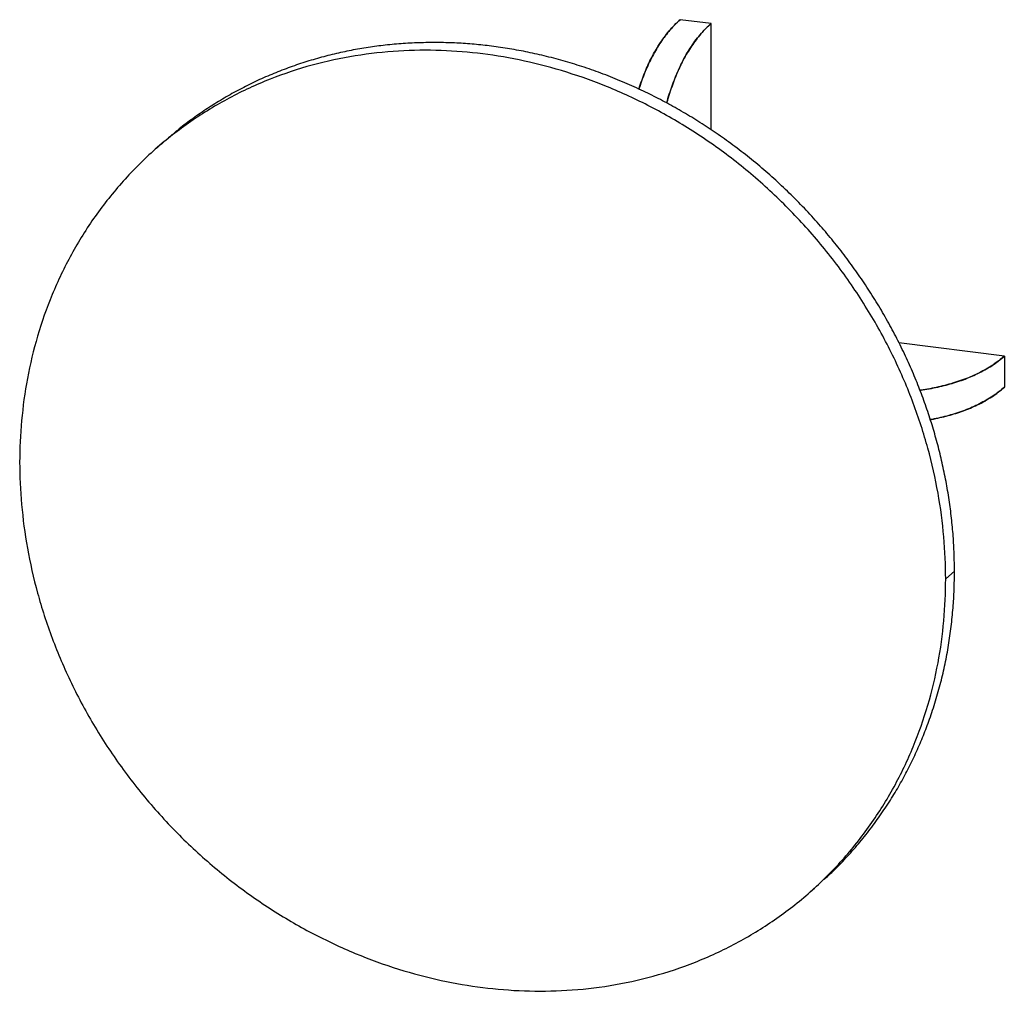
# Paper-space layout '_Dimetric' of a CAD drawing. Header units: millimetres. Extents: x -7273 to -6080, y -1554 to -376.
import ezdxf

# ---------------------------------------------------------------- set-up
doc = ezdxf.new("R2010")
doc.units = ezdxf.units.MM

psp = doc.layouts.new('_Dimetric')

# ---------------------------------------------------------------- linework, layer by layer
at = {"color": 7, "linetype": 'Continuous', "lineweight": 25}
for p, q in [((-6435.4, -381), (-6472.8, -376.3)), ((-6435.4, -509.7), (-6435.4, -381)), ((-7098.5, -524.1), (-7109.1, -533.4)), ((-6079.9, -784.1), (-6207.6, -768)), ((-6079.9, -784.1), (-6079.9, -821.8)), ((-6140.4, -1044.8), (-6151, -1054.1)), ((-6315.3, -1433.4), (-6304.7, -1424.1))]:
    psp.add_line(p, q, dxfattribs=at)
for points, knots in [([(-6472.8, -376.3), (-6474.9, -378.3), (-6479.1, -382.1), (-6485.1, -388.7), (-6490.9, -395.7), (-6496.4, -403.4), (-6501.6, -411.6), (-6506.5, -420.4), (-6511, -429.5), (-6515.1, -438.8), (-6518.8, -448.4), (-6521.4, -455.6), (-6522.7, -459.7), (-6522.9, -460.4)], [0, 0, 0, 0, 0.119002, 0.232837, 0.341832, 0.446355, 0.546826, 0.643717, 0.737555, 0.821387, 0.90362, 0.984765, 1, 1, 1, 1]), ([(-6522.9, -460.4), (-6522.8, -460), (-6521.6, -456.1), (-6519.1, -449.1), (-6515.4, -439.5), (-6511.5, -430.5), (-6507.3, -421.8), (-6502.8, -413.7), (-6497.8, -405.5), (-6492.3, -397.5), (-6486.1, -389.7), (-6479.6, -382.5), (-6475.1, -378.4), (-6472.8, -376.3)], [0, 0, 0, 0, 0.009018, 0.090094, 0.172218, 0.255902, 0.341629, 0.42985, 0.520977, 0.632612, 0.749352, 0.871676, 1, 1, 1, 1]), ([(-6435.4, -381), (-6437.5, -383), (-6441.7, -386.8), (-6447.7, -393.4), (-6453.5, -400.5), (-6459, -408.1), (-6464.2, -416.3), (-6469.1, -425.1), (-6473.6, -434.2), (-6477.7, -443.5), (-6481.4, -453), (-6484.9, -463), (-6487.5, -471.2), (-6488.8, -476.1), (-6489.2, -477.4)], [0, 0, 0, 0, 0.108828, 0.212932, 0.312609, 0.408196, 0.500078, 0.588686, 0.674502, 0.751167, 0.82637, 0.900578, 0.974276, 1, 1, 1, 1]), ([(-6489.2, -477.3), (-6488.9, -476.4), (-6487.7, -471.7), (-6485.2, -463.8), (-6481.7, -453.8), (-6478, -444.2), (-6474, -435.2), (-6469.8, -426.6), (-6465.4, -418.4), (-6460.4, -410.3), (-6454.8, -402.2), (-6448.7, -394.4), (-6442.1, -387.2), (-6437.7, -383.1), (-6435.4, -381)], [0, 0, 0, 0, 0.020017, 0.093693, 0.167841, 0.242948, 0.319481, 0.397883, 0.478566, 0.561908, 0.664004, 0.770769, 0.882641, 1, 1, 1, 1]), ([(-6140.4, -1044.8), (-6140.4, -1037.7), (-6140.6, -1023.6), (-6141.8, -1002.1), (-6143.8, -980.2), (-6146.7, -958.1), (-6150.5, -935.7), (-6155.1, -913.5), (-6160.5, -891.6), (-6166.6, -870), (-6173.6, -848.4), (-6181.4, -826.8), (-6190.1, -805.2), (-6199.7, -783.8), (-6210.1, -762.5), (-6221.4, -741.4), (-6233.5, -720.6), (-6246.4, -700.3), (-6259.9, -680.4), (-6274.1, -661.1), (-6289, -642.3), (-6305, -623.5), (-6322.2, -604.8), (-6340.4, -586.4), (-6359.3, -568.7), (-6378.7, -551.8), (-6398.7, -535.8), (-6418.8, -520.9), (-6438.8, -507.1), (-6458.8, -494.5), (-6479, -482.7), (-6499.3, -471.7), (-6520.7, -461.2), (-6542.8, -451.3), (-6565.9, -442.1), (-6588.9, -433.9), (-6611.8, -426.8), (-6634.6, -420.7), (-6657.2, -415.6), (-6679.5, -411.5), (-6701.2, -408.3), (-6722.6, -406), (-6743.8, -404.5), (-6765.2, -403.9), (-6786.8, -404.1), (-6808.6, -405.1), (-6830, -407.1), (-6851.1, -409.8), (-6871.7, -413.4), (-6892.3, -417.9), (-6912.7, -423.2), (-6933, -429.4), (-6953.1, -436.5), (-6973, -444.5), (-6992.4, -453.4), (-7011.6, -463.2), (-7030.1, -473.9), (-7048.1, -485.2), (-7065.5, -497.4), (-7080.5, -508.8), (-7089.4, -516.4), (-7092.9, -519.4)], [0, 0, 0, 0, 0.015897, 0.032029, 0.048391, 0.064975, 0.081773, 0.098775, 0.114984, 0.131357, 0.147885, 0.164557, 0.181361, 0.198287, 0.215322, 0.232454, 0.24967, 0.266955, 0.283987, 0.30106, 0.31816, 0.335274, 0.353755, 0.372218, 0.390647, 0.409024, 0.427333, 0.445557, 0.462649, 0.479638, 0.496513, 0.513261, 0.529871, 0.548233, 0.566396, 0.584347, 0.602075, 0.619567, 0.636816, 0.653811, 0.670546, 0.686442, 0.702575, 0.718937, 0.735521, 0.752318, 0.76932, 0.78553, 0.801903, 0.818431, 0.835102, 0.851907, 0.868833, 0.885868, 0.903, 0.920215, 0.937501, 0.954533, 0.971605, 0.988706, 1, 1, 1, 1]), ([(-6151, -1054.1), (-6151, -1037.5), (-6151.7, -1020.4), (-6154.8, -985.6), (-6157.1, -967.9), (-6163.5, -932.1), (-6167.6, -914), (-6177.6, -877.5), (-6183.5, -859.2), (-6197.2, -822.7), (-6205, -804.4), (-6222.3, -768.4), (-6232, -750.6), (-6252.9, -715.6), (-6264.3, -698.4), (-6288.7, -665.1), (-6301.6, -649), (-6329, -617.9), (-6343.5, -603), (-6373.5, -574.7), (-6389, -561.2), (-6421.1, -536), (-6437.6, -524.3), (-6471.2, -502.5), (-6488.3, -492.6), (-6522.9, -474.4), (-6540.3, -466.3), (-6575.2, -451.8), (-6592.7, -445.5), (-6627.5, -434.6), (-6644.7, -430.1), (-6678.8, -422.7), (-6695.7, -419.8), (-6728.7, -415.7), (-6745.6, -414.3), (-6779.7, -413.1), (-6797, -413.3), (-6831.7, -415.4), (-6849.2, -417.3), (-6884.1, -423), (-6901.5, -426.7), (-6936.1, -436.1), (-6953.2, -441.8), (-6986.8, -455.1), (-7003.3, -462.7), (-7035.4, -479.8), (-7051, -489.3), (-7081, -510.1), (-7095.4, -521.3), (-7122.8, -545.5), (-7135.8, -558.4), (-7160.1, -585.6), (-7171.5, -599.8), (-7192.5, -629.5), (-7202.1, -645), (-7219.4, -676.6), (-7227.2, -692.9), (-7240.9, -726), (-7246.8, -742.8), (-7256.8, -776.8), (-7260.9, -793.9), (-7267.3, -828.1), (-7269.6, -845.2), (-7272.7, -879.2), (-7273.5, -896), (-7273.5, -912.7)], [0, 0, 0, 0, 0.03125, 0.03125, 0.0625, 0.0625, 0.09375, 0.09375, 0.125, 0.125, 0.15625, 0.15625, 0.1875, 0.1875, 0.21875, 0.21875, 0.25, 0.25, 0.28125, 0.28125, 0.3125, 0.3125, 0.34375, 0.34375, 0.375, 0.375, 0.40625, 0.40625, 0.4375, 0.4375, 0.46875, 0.46875, 0.5, 0.5, 0.53125, 0.53125, 0.5625, 0.5625, 0.59375, 0.59375, 0.625, 0.625, 0.65625, 0.65625, 0.6875, 0.6875, 0.71875, 0.71875, 0.75, 0.75, 0.78125, 0.78125, 0.8125, 0.8125, 0.84375, 0.84375, 0.875, 0.875, 0.90625, 0.90625, 0.9375, 0.9375, 0.96875, 0.96875, 1, 1, 1, 1]), ([(-6182.1, -825.4), (-6181.2, -825.2), (-6176.4, -824.6), (-6168.3, -823.1), (-6157.9, -820.9), (-6148, -818.5), (-6138.5, -815.7), (-6129.4, -812.6), (-6120.8, -809.2), (-6112.1, -805.2), (-6103.4, -800.7), (-6094.9, -795.6), (-6086.9, -790), (-6082.3, -786.1), (-6079.9, -784.1)], [0, 0, 0, 0, 0.019515, 0.093229, 0.167416, 0.242561, 0.319133, 0.397575, 0.478299, 0.561684, 0.663832, 0.770651, 0.882581, 1, 1, 1, 1]), ([(-6079.9, -784.1), (-6082.1, -785.9), (-6086.4, -789.6), (-6093.7, -794.8), (-6101.5, -799.6), (-6109.8, -804.1), (-6118.6, -808.2), (-6127.9, -812), (-6137.5, -815.3), (-6147.2, -818.2), (-6157.1, -820.8), (-6167.5, -823), (-6175.8, -824.5), (-6180.9, -825.2), (-6182.1, -825.4)], [0, 0, 0, 0, 0.108884, 0.213041, 0.312769, 0.408405, 0.500334, 0.588988, 0.674847, 0.751552, 0.826793, 0.901039, 0.974774, 1, 1, 1, 1]), ([(-6182.1, -825.4), (-6181.2, -825.2), (-6176.4, -824.6), (-6168.3, -823.1), (-6157.9, -820.9), (-6148, -818.5), (-6138.5, -815.7), (-6129.4, -812.6), (-6120.8, -809.2), (-6112.1, -805.2), (-6103.4, -800.7), (-6094.9, -795.6), (-6086.9, -790), (-6082.3, -786.1), (-6079.9, -784.1)], [0, 0, 0, 0, 0.019515, 0.093229, 0.167416, 0.242561, 0.319133, 0.397575, 0.478299, 0.561684, 0.663832, 0.770651, 0.882581, 1, 1, 1, 1]), ([(-6169.7, -861), (-6169.2, -860.9), (-6165.2, -860.2), (-6158, -858.6), (-6148, -856.2), (-6138.5, -853.4), (-6129.4, -850.3), (-6120.8, -846.9), (-6112.1, -843), (-6103.4, -838.4), (-6094.9, -833.3), (-6086.9, -827.7), (-6082.3, -823.8), (-6079.9, -821.8)], [0, 0, 0, 0, 0.009334, 0.090384, 0.172482, 0.256139, 0.341838, 0.430031, 0.52113, 0.632729, 0.749432, 0.871717, 1, 1, 1, 1]), ([(-6079.9, -821.8), (-6082.1, -823.7), (-6086.4, -827.3), (-6093.7, -832.5), (-6101.5, -837.3), (-6109.8, -841.8), (-6118.6, -846), (-6127.9, -849.7), (-6137.5, -853.1), (-6147.2, -856), (-6157.2, -858.5), (-6164.7, -860.1), (-6169, -860.9), (-6169.7, -861)], [0, 0, 0, 0, 0.118963, 0.232763, 0.341722, 0.446212, 0.546651, 0.643511, 0.737318, 0.821123, 0.90333, 0.984449, 1, 1, 1, 1]), ([(-6169.7, -861), (-6169.2, -860.9), (-6165.2, -860.2), (-6158, -858.6), (-6148, -856.2), (-6138.5, -853.4), (-6129.4, -850.3), (-6120.8, -846.9), (-6112.1, -843), (-6103.4, -838.4), (-6094.9, -833.3), (-6086.9, -827.7), (-6082.3, -823.8), (-6079.9, -821.8)], [0, 0, 0, 0, 0.009334, 0.090384, 0.172482, 0.256139, 0.341838, 0.430031, 0.52113, 0.632729, 0.749432, 0.871717, 1, 1, 1, 1]), ([(-7273.5, -912.7), (-7273.5, -929.4), (-7272.7, -946.4), (-7269.6, -981.2), (-7267.3, -998.9), (-7260.9, -1034.7), (-7256.8, -1052.9), (-7246.8, -1089.3), (-7240.9, -1107.6), (-7227.2, -1144.2), (-7219.4, -1162.4), (-7202.1, -1198.5), (-7192.5, -1216.3), (-7171.5, -1251.3), (-7160.1, -1268.4), (-7135.8, -1301.7), (-7122.8, -1317.9), (-7095.4, -1349), (-7081, -1363.9), (-7051, -1392.2), (-7035.4, -1405.6), (-7003.3, -1430.8), (-6986.8, -1442.6), (-6953.2, -1464.3), (-6936.1, -1474.3), (-6901.5, -1492.4), (-6884.1, -1500.6), (-6849.2, -1515.1), (-6831.7, -1521.4), (-6797, -1532.2), (-6779.7, -1536.8), (-6745.6, -1544.2), (-6728.7, -1547), (-6695.7, -1551.2), (-6678.8, -1552.6), (-6644.7, -1553.8), (-6627.5, -1553.6), (-6592.7, -1551.5), (-6575.2, -1549.6), (-6540.3, -1543.9), (-6522.9, -1540.1), (-6488.3, -1530.7), (-6471.2, -1525), (-6437.6, -1511.7), (-6421.1, -1504.1), (-6389, -1487), (-6373.5, -1477.5), (-6343.5, -1456.8), (-6329, -1445.5), (-6301.6, -1421.3), (-6288.7, -1408.5), (-6264.3, -1381.3), (-6252.9, -1367), (-6232, -1337.3), (-6222.3, -1321.9), (-6205, -1290.2), (-6197.2, -1273.9), (-6183.5, -1240.8), (-6177.6, -1224), (-6167.6, -1190.1), (-6163.5, -1173), (-6157.1, -1138.8), (-6154.8, -1121.7), (-6151.7, -1087.7), (-6151, -1070.8), (-6151, -1054.1)], [0, 0, 0, 0, 0.03125, 0.03125, 0.0625, 0.0625, 0.09375, 0.09375, 0.125, 0.125, 0.15625, 0.15625, 0.1875, 0.1875, 0.21875, 0.21875, 0.25, 0.25, 0.28125, 0.28125, 0.3125, 0.3125, 0.34375, 0.34375, 0.375, 0.375, 0.40625, 0.40625, 0.4375, 0.4375, 0.46875, 0.46875, 0.5, 0.5, 0.53125, 0.53125, 0.5625, 0.5625, 0.59375, 0.59375, 0.625, 0.625, 0.65625, 0.65625, 0.6875, 0.6875, 0.71875, 0.71875, 0.75, 0.75, 0.78125, 0.78125, 0.8125, 0.8125, 0.84375, 0.84375, 0.875, 0.875, 0.90625, 0.90625, 0.9375, 0.9375, 0.96875, 0.96875, 1, 1, 1, 1]), ([(-6298.3, -1418.1), (-6294.8, -1414.9), (-6285.7, -1406.6), (-6271.8, -1392.3), (-6256.6, -1375.2), (-6242.3, -1357.3), (-6228.9, -1338.9), (-6216.6, -1320.2), (-6205.5, -1301.4), (-6195.4, -1282.6), (-6186.2, -1263.4), (-6177.9, -1243.9), (-6170.2, -1223.4), (-6163.1, -1201.9), (-6156.8, -1179.5), (-6151.6, -1156.9), (-6147.4, -1134.4), (-6144.2, -1111.8), (-6142, -1089.3), (-6140.6, -1067), (-6140.4, -1052.2), (-6140.4, -1044.8)], [0, 0, 0, 0, 0.034644, 0.090907, 0.147065, 0.203066, 0.258859, 0.314394, 0.366477, 0.418248, 0.46967, 0.520706, 0.571323, 0.627277, 0.682626, 0.737328, 0.791349, 0.844654, 0.897215, 0.949005, 1, 1, 1, 1])]:
    psp.add_open_spline(points, degree=3, knots=knots, dxfattribs=at)

doc.saveas('drawing.dxf')
